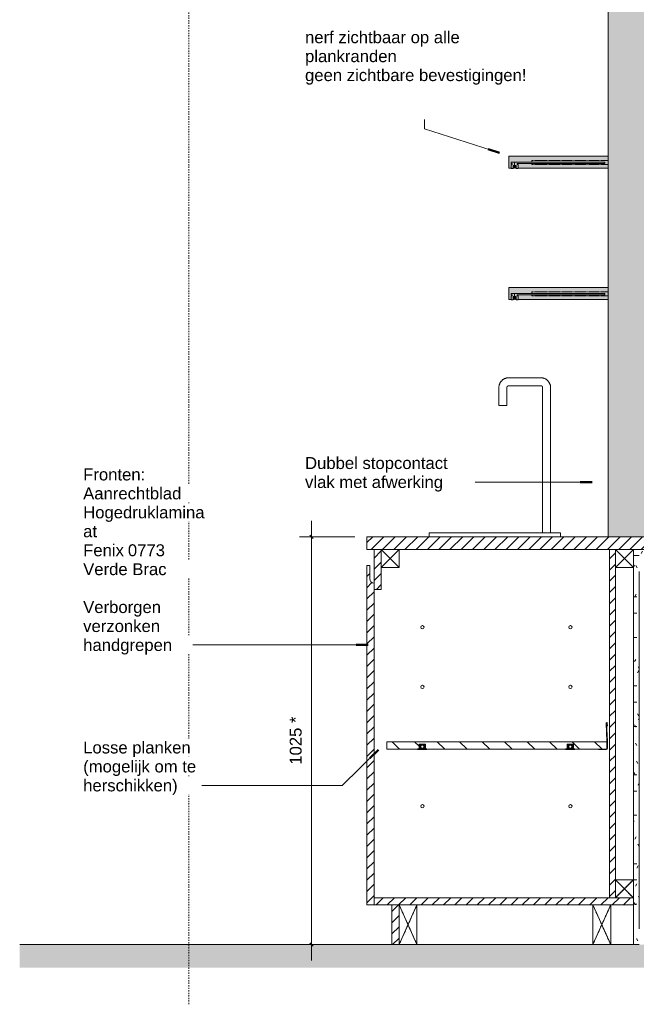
# Model space of a CAD drawing. Header units: millimetres. Extents: x -63106 to -34400, y -9418 to 31718.
# Tile 6 of 10: x -57085 to -55534, y 27800 to 30275. Entities that reach past the tile are written whole.
import ezdxf

# ---------------------------------------------------------------- set-up
doc = ezdxf.new("R2010")
doc.units = ezdxf.units.MM
for name, pattern in [('Dash', [6.35, 3.175, -3.175]), ('Hidden', [7.14375, 4.7625, -2.38125]), ('Overhead xxSmall', [2.579688, 1.5875, -0.992188])]:
    doc.linetypes.add(name, pattern=pattern)
for name, color, linetype, lineweight in [('0-3', 130, 'Continuous', 5), ('A----M-', 8, 'Continuous', 5), ('A----M--20', 8, 'Continuous', 5), ('A09-C---1', 8, 'Dash', 13), ('A09-NT--1', 10, 'Continuous', 50), ('A09-NT--2', 90, 'Continuous', 13), ('A09-NT--3', 7, 'Continuous', 13), ('A23-----1', 55, 'Continuous', 9), ('A23-----2', 250, 'Continuous', 13), ('A59-----1', 135, 'Continuous', 5), ('A99----', 1, 'Continuous', 5), ('A99-----1', 1, 'Continuous', 13), ('A99-----5', 1, 'Overhead xxSmall', 13), ('Detail Items', 1, 'Continuous', 5), ('Detail Items-1', 135, 'Continuous', 5), ('Detail Items-2', 255, 'Continuous', 5), ('Detail Items-3', 50, 'Continuous', 5), ('Detail Items-5', 1, 'Hidden', 5), ('Detail Items-6', 1, 'Continuous', 13)]:
    doc.layers.add(name, color=color, linetype=linetype, lineweight=lineweight)
doc.styles.add('Arial_1', font='arial.ttf', dxfattribs={"height": 30})
doc.dimstyles.new('TD_Diagonal_1_5_mm', dxfattribs={"dimscale": 304.8, "dimtxt": 30.607782, "dimasz": 0.026247, "dimexe": 0.098425, "dimexo": 0.098425, "dimgap": 0.052493, "dimtad": 1, "dimdec": 0, "dimzin": 0, "dimdsep": 46, "dimtxsty": 'Arial_1', "dimblk1": 'OBLIQUE', "dimblk2": 'OBLIQUE', "dimsah": 1, "dimcen": 0.09, "dimdle": 0.131234, "dimazin": 2, "dimtfac": 1, "dimtdec": 4, "dimtix": 1, "dimtmove": 0, "dimatfit": 3, "dimfxl": 1, "dimtvp": 1, "dimtfill": 1, "dimtolj": 1, "dimtzin": 0, "dimarcsym": 2})
pattern_1 = [(45, (-55298.566, 27950), (-14.14214, 14.14214), [])]
pattern_2 = [(0, (-61614.977, 27950), (81.28, 20.32), [6.706, -54.254, 6.706, -54.254, -325.12]), (0, (-61614.977, 27950), (81.28, 20.32), [-121.92, 6.706, -115.214, 6.706, -54.254, -142.24]), (0, (-61614.977, 27950), (81.28, 20.32), [-304.8, 6.706, -33.934, 6.706, -94.894]), (120, (-61584.497, 27960.16), (-58.23764, 60.23054), [6.706, -54.254, 6.706, -54.254, -325.12]), (120, (-61584.497, 27960.16), (-58.23764, 60.23054), [-121.92, 6.706, -115.214, 6.706, -54.254, -142.24]), (120, (-61584.497, 27960.16), (-58.23764, 60.23054), [-304.8, 6.706, -33.934, 6.706, -94.894]), (240, (-61574.337, 28000.8), (-23.04236, -80.55054), [6.706, -54.254, 6.706, -54.254, -325.12]), (240, (-61574.337, 28000.8), (-23.04236, -80.55054), [-121.92, 6.706, -115.214, 6.706, -54.254, -142.24]), (240, (-61574.337, 28000.8), (-23.04236, -80.55054), [-304.8, 6.706, -33.934, 6.706, -94.894])]

# ---------------------------------------------------------------- blocks, each defined once
blk = doc.blocks.new('HSR-D_ABT_ARCH_Interieur_rvt-2-Pantry Standard C - Section 3')
at = {"layer": 'A23-----1'}
h = blk.add_hatch(dxfattribs=at)
h.set_pattern_fill('FP_7', color=256, style=0, pattern_type=2)
h.set_pattern_definition([(27, (-61614.977, 27950), (15.113162, 12.189846), [0.67056, -31.929, 0.67056, -17.729, -4]), (27, (-61614.977, 27950), (15.113162, 12.189846), [-51, 0.67056, -3.329]), (58, (-61614.977, 27950), (6.676274, 18.232591), [0.67056, -31.729, 0.67056, -32.129, -4]), (58, (-61614.977, 27950), (6.676274, 18.232591), [-65.2, 0.67056, -3.329]), (81, (-61614.977, 27950), (-0.9784985, 19.391816), [0.67056, -31.329, 0.67056, -17.449, -4]), (81, (-61614.977, 27950), (-0.9784985, 19.391816), [-50.12, 0.67056, -3.329])])
h.paths.add_polyline_path([(-61721.3, 27892.5), (-60041.6, 27892.5), (-60041.6, 27950), (-63401, 27950), (-63401, 27892.5), (-62561.1, 27892.5)])
at = {"layer": 'A23-----2'}
for p, q in [((-62464.9, 27950), (-63401, 27950)), ((-61959.9, 27950), (-62401.9, 27950)), ((-61857.9, 27950), (-61914.9, 27950))]:
    blk.add_line(p, q, dxfattribs=at)
blk = doc.blocks.new('Watertappunt - Watertappunt-18272390-Pantry Standard C - Section 3')
at = {"layer": 'A59-----1'}
for p, q in [((-62090.9, 29375), (-62170.9, 29375)), ((-62170.9, 29355), (-62090.9, 29355)), ((-62195.9, 29350), (-62195.9, 29305)), ((-62175.9, 29305), (-62175.9, 29350)), ((-62085.9, 29350), (-62085.9, 28985)), ((-62065.9, 28985), (-62065.9, 29350)), ((-62175.9, 29305), (-62195.9, 29305)), ((-62370.9, 28985), (-62040.9, 28985)), ((-62370.9, 28975), (-62370.9, 28985)), ((-62040.9, 28985), (-62040.9, 28975))]:
    blk.add_line(p, q, dxfattribs=at)
at = {"layer": 'A59-----1', "flags": 128}
for points in [[(-62170.9, 29375), (-62171.9, 29375), (-62172.9, 29374.9), (-62173.9, 29374.8), (-62174.9, 29374.7), (-62175.9, 29374.5), (-62176.9, 29374.3), (-62177.8, 29374), (-62178.8, 29373.7), (-62179.7, 29373.4), (-62180.7, 29373), (-62181.6, 29372.6), (-62182.5, 29372.2), (-62183.3, 29371.7), (-62184.2, 29371.2), (-62185, 29370.6), (-62185.9, 29370.1), (-62186.6, 29369.4), (-62187.4, 29368.8), (-62188.1, 29368.1), (-62188.9, 29367.4), (-62189.5, 29366.7), (-62190.2, 29365.9), (-62190.8, 29365.1), (-62191.4, 29364.3), (-62192, 29363.5), (-62192.5, 29362.7), (-62193, 29361.8), (-62193.4, 29360.9), (-62193.8, 29360), (-62194.2, 29359.1), (-62194.6, 29358.1), (-62194.9, 29357.2), (-62195.1, 29356.2), (-62195.4, 29355.2), (-62195.6, 29354.2), (-62195.7, 29353.3), (-62195.8, 29352.3), (-62195.9, 29351.3), (-62195.9, 29350.3), (-62195.9, 29350)], [(-62175.9, 29350), (-62175.9, 29350.2), (-62175.9, 29350.4), (-62175.9, 29350.6), (-62175.9, 29350.8), (-62175.8, 29351), (-62175.8, 29351.2), (-62175.7, 29351.4), (-62175.7, 29351.6), (-62175.6, 29351.8), (-62175.5, 29351.9), (-62175.4, 29352.1), (-62175.4, 29352.3), (-62175.3, 29352.5), (-62175.2, 29352.7), (-62175, 29352.8), (-62174.9, 29353), (-62174.8, 29353.1), (-62174.7, 29353.3), (-62174.5, 29353.4), (-62174.4, 29353.6), (-62174.3, 29353.7), (-62174.1, 29353.9), (-62173.9, 29354), (-62173.8, 29354.1), (-62173.6, 29354.2), (-62173.5, 29354.3), (-62173.3, 29354.4), (-62173.1, 29354.5), (-62172.9, 29354.6), (-62172.7, 29354.7), (-62172.5, 29354.7), (-62172.4, 29354.8), (-62172.2, 29354.8), (-62172, 29354.9), (-62171.8, 29354.9), (-62171.6, 29355), (-62171.4, 29355), (-62171.2, 29355), (-62171, 29355), (-62170.9, 29355)], [(-62065.9, 29350), (-62065.9, 29351), (-62066, 29352), (-62066.1, 29353), (-62066.2, 29354), (-62066.4, 29355), (-62066.6, 29355.9), (-62066.9, 29356.9), (-62067.2, 29357.9), (-62067.5, 29358.8), (-62067.9, 29359.7), (-62068.3, 29360.6), (-62068.7, 29361.5), (-62069.2, 29362.4), (-62069.7, 29363.3), (-62070.3, 29364.1), (-62070.9, 29364.9), (-62071.5, 29365.7), (-62072.1, 29366.5), (-62072.8, 29367.2), (-62073.5, 29367.9), (-62074.2, 29368.6), (-62075, 29369.3), (-62075.8, 29369.9), (-62076.6, 29370.5), (-62077.4, 29371), (-62078.3, 29371.6), (-62079.1, 29372), (-62080, 29372.5), (-62080.9, 29372.9), (-62081.9, 29373.3), (-62082.8, 29373.6), (-62083.8, 29374), (-62084.7, 29374.2), (-62085.7, 29374.4), (-62086.7, 29374.6), (-62087.7, 29374.8), (-62088.7, 29374.9), (-62089.7, 29375), (-62090.7, 29375), (-62090.9, 29375)], [(-62090.9, 29355), (-62090.7, 29355), (-62090.5, 29355), (-62090.3, 29355), (-62090.1, 29354.9), (-62089.9, 29354.9), (-62089.7, 29354.9), (-62089.5, 29354.8), (-62089.3, 29354.7), (-62089.2, 29354.7), (-62089, 29354.6), (-62088.8, 29354.5), (-62088.6, 29354.4), (-62088.4, 29354.3), (-62088.3, 29354.2), (-62088.1, 29354.1), (-62087.9, 29354), (-62087.8, 29353.9), (-62087.6, 29353.8), (-62087.5, 29353.6), (-62087.3, 29353.5), (-62087.2, 29353.3), (-62087.1, 29353.2), (-62086.9, 29353), (-62086.8, 29352.9), (-62086.7, 29352.7), (-62086.6, 29352.5), (-62086.5, 29352.4), (-62086.4, 29352.2), (-62086.3, 29352), (-62086.3, 29351.8), (-62086.2, 29351.6), (-62086.1, 29351.4), (-62086.1, 29351.2), (-62086, 29351), (-62086, 29350.8), (-62086, 29350.7), (-62085.9, 29350.5), (-62085.9, 29350.3), (-62085.9, 29350.1), (-62085.9, 29350)]]:
    blk.add_lwpolyline(points, dxfattribs=at)
blk = doc.blocks.new('200DK Boards_ Gypsum - D 1x15 mm Fire Resistant Gypsum Board-18312827-Pantry Standard C - Section 3')
at = {"layer": 'Detail Items'}
h = blk.add_hatch(dxfattribs=at)
h.set_pattern_fill('FP_10', color=256, style=0, pattern_type=2)
h.set_pattern_definition(pattern_2)
h.paths.add_polyline_path([(-61819.9, 28928), (-61757.9, 28928), (-61757.9, 28943), (-61857.9, 28943), (-61857.9, 28928), (-61824.1, 28928)])
at = {"layer": 'Detail Items-6'}
for p, q in [((-61757.9, 28943), (-61857.9, 28943)), ((-61757.9, 28928), (-61757.9, 28943)), ((-61802.9, 28928), (-61772.9, 28928))]:
    blk.add_line(p, q, dxfattribs=at)
blk = doc.blocks.new('200DK Boards_ Gypsum - D 1x15 mm Fire Resistant Gypsum Board-18313215-Pantry Standard C - Section 3')
at = {"layer": 'Detail Items'}
h = blk.add_hatch(dxfattribs=at)
h.set_pattern_fill('FP_11', color=256, style=0, pattern_type=2)
h.set_pattern_definition(pattern_2)
h.paths.add_polyline_path([(-61857.9, 27950), (-61842.9, 27950), (-61842.9, 28928), (-61857.9, 28928), (-61857.9, 27990)])
at = {"layer": 'Detail Items-6'}
for p, q in [((-61842.9, 28928), (-61857.9, 28928)), ((-61857.9, 28898), (-61857.9, 28113)), ((-61842.9, 27990), (-61842.9, 28888)), ((-61857.9, 28050), (-61857.9, 27950)), ((-61857.9, 27950), (-61842.9, 27950))]:
    blk.add_line(p, q, dxfattribs=at)
blk = doc.blocks.new('Afstandsklods - Afstandsklods-18260673-Pantry Standard C - Section 3')
at = {"layer": 'Detail Items'}
for p, q in [((-62401.9, 27950), (-62446.9, 28050)), ((-62446.9, 27950), (-62401.9, 28050)), ((-62401.9, 28050), (-62401.9, 27950)), ((-62446.9, 27950), (-62401.9, 27950))]:
    blk.add_line(p, q, dxfattribs=at)
at = {"layer": 'Detail Items-5'}
for p, q in [((-62401.9, 28050), (-62446.9, 27950)), ((-62401.9, 27950), (-62446.9, 28050)), ((-62401.9, 28050), (-62401.9, 27950)), ((-62401.9, 27950), (-62446.9, 27950))]:
    blk.add_line(p, q, dxfattribs=at)
blk = doc.blocks.new('Afstandsklods - Afstandsklods-13479953-Pantry Standard C - Section 3')
at = {"layer": 'Detail Items'}
for p, q in [((-62446.9, 28943), (-62491.9, 28943)), ((-62491.9, 28898), (-62446.9, 28943)), ((-62446.9, 28898), (-62491.9, 28943)), ((-62446.9, 28943), (-62446.9, 28898)), ((-62446.9, 28898), (-62491.9, 28898))]:
    blk.add_line(p, q, dxfattribs=at)
at = {"layer": 'Detail Items-5'}
for p, q in [((-62446.9, 28943), (-62491.9, 28943)), ((-62491.9, 28943), (-62446.9, 28898)), ((-62491.9, 28898), (-62446.9, 28943)), ((-62446.9, 28898), (-62446.9, 28943)), ((-62491.9, 28898), (-62446.9, 28898))]:
    blk.add_line(p, q, dxfattribs=at)
blk = doc.blocks.new('Afstandsklods - Afstandsklods-V12-Pantry Standard C - Section 3')
at = {"layer": 'Detail Items'}
for p, q in [((-61902.9, 28943), (-61902.9, 28898)), ((-61857.9, 28943), (-61902.9, 28943)), ((-61902.9, 28898), (-61857.9, 28943)), ((-61857.9, 28898), (-61902.9, 28943)), ((-61857.9, 28943), (-61857.9, 28898)), ((-61857.9, 28898), (-61902.9, 28898))]:
    blk.add_line(p, q, dxfattribs=at)
at = {"layer": 'Detail Items-5'}
for p, q in [((-61857.9, 28943), (-61902.9, 28943)), ((-61902.9, 28943), (-61902.9, 28898)), ((-61902.9, 28943), (-61857.9, 28898)), ((-61902.9, 28898), (-61857.9, 28943)), ((-61857.9, 28898), (-61857.9, 28943)), ((-61902.9, 28898), (-61857.9, 28898))]:
    blk.add_line(p, q, dxfattribs=at)
blk = doc.blocks.new('Afstandsklods - Afstandsklods-V13-Pantry Standard C - Section 3')
at = {"layer": 'Detail Items'}
for p, q in [((-61959.9, 28050), (-61914.9, 28050)), ((-61959.9, 28050), (-61959.9, 27950)), ((-61914.9, 27950), (-61959.9, 28050)), ((-61959.9, 27950), (-61914.9, 28050)), ((-61914.9, 28050), (-61914.9, 27950)), ((-61959.9, 27950), (-61914.9, 27950))]:
    blk.add_line(p, q, dxfattribs=at)
at = {"layer": 'Detail Items-5'}
for p, q in [((-61959.9, 28050), (-61914.9, 28050)), ((-61959.9, 27950), (-61959.9, 28050)), ((-61914.9, 28050), (-61959.9, 27950)), ((-61914.9, 27950), (-61959.9, 28050)), ((-61914.9, 28050), (-61914.9, 27950)), ((-61914.9, 27950), (-61959.9, 27950))]:
    blk.add_line(p, q, dxfattribs=at)
blk = doc.blocks.new('Afstandsklods - Afstandsklods-V14-Pantry Standard C - Section 3')
at = {"layer": 'Detail Items'}
for p, q in [((-61757.9, 28113), (-61712.9, 28113)), ((-61757.9, 28113), (-61757.9, 28068)), ((-61712.9, 28068), (-61757.9, 28113)), ((-61757.9, 28068), (-61712.9, 28113)), ((-61712.9, 28113), (-61712.9, 28068)), ((-61757.9, 28068), (-61712.9, 28068))]:
    blk.add_line(p, q, dxfattribs=at)
at = {"layer": 'Detail Items-5'}
for p, q in [((-61757.9, 28113), (-61712.9, 28113)), ((-61757.9, 28068), (-61757.9, 28113)), ((-61712.9, 28113), (-61757.9, 28068)), ((-61712.9, 28068), (-61757.9, 28113)), ((-61712.9, 28113), (-61712.9, 28068)), ((-61712.9, 28068), (-61757.9, 28068))]:
    blk.add_line(p, q, dxfattribs=at)
blk = doc.blocks.new('DIMBLOCK5-Pantry Standard C - Section 3')
at = {"layer": 'A----M--20'}
for p, q in [((-56350.6, 29015), (-56350.6, 27910)), ((-56241.5, 28975), (-56380.6, 28975)), ((-56350.6, 28975), (-56241.5, 28975)), ((-56375, 27950), (-56320.6, 27950)), ((-56350.6, 27950), (-56375, 27950))]:
    blk.add_line(p, q, dxfattribs=at)
at = {"layer": 'A----M--20', "lineweight": 35}
for p, q in [((-56350.6, 28975), (-56354.6, 28979)), ((-56350.6, 28975), (-56346.6, 28971)), ((-56350.6, 27950), (-56354.6, 27954)), ((-56350.6, 27950), (-56346.6, 27946))]:
    blk.add_line(p, q, dxfattribs=at)
at = {"layer": 'A----M--20', "color": 0, "insert": (-56405.6, 28402.2), "char_height": 30, "width": 144.657, "attachment_point": 1, "rotation": 90, "line_spacing_factor": 0.941778, "style": 'Arial_1', "bg_fill": 3, "box_fill_scale": 1.25, "bg_fill_color": 256, "bg_fill_true_color": 13158600, "bg_fill_transparency": 0}
blk.add_mtext('1025 *', dxfattribs=at)
blk = doc.blocks.new('_Oblique')
at = {"color": 0, "linetype": 'ByBlock', "lineweight": -2}
blk.add_line((-0.5, -0.5), (0.5, 0.5), dxfattribs=at)

msp = doc.modelspace()

# ---------------------------------------------------------------- hatches: boundary and pattern name
at = {"layer": 'Detail Items-1'}
h = msp.add_hatch(dxfattribs=at)
h.set_pattern_fill('FP_8', color=256, style=0, pattern_type=2)
h.set_pattern_definition(pattern_1)
h.paths.add_polyline_path([(-55601.5, 28943), (-55496.3, 28943), (-55496.3, 28975), (-56211.5, 28975), (-56211.5, 28943), (-55614.8, 28943)])
h = msp.add_hatch(dxfattribs=at)
h.set_pattern_fill('FP_8', color=256, style=0, pattern_type=2)
h.set_pattern_definition(pattern_1)
h.paths.add_polyline_path([(-56193.5, 28843), (-56175.5, 28843), (-56175.5, 28943), (-56193.5, 28943), (-56193.5, 28858.5)])
h = msp.add_hatch(dxfattribs=at)
h.set_pattern_fill('FP_8', color=256, style=0, pattern_type=2)
h.set_pattern_definition(pattern_1)
h.paths.add_polyline_path([(-55601.5, 28068), (-55586.5, 28068), (-55586.5, 28943), (-55601.5, 28943), (-55601.5, 28113)])
h = msp.add_hatch(dxfattribs=at)
h.set_pattern_fill('FP_8', color=256, style=0, pattern_type=2)
h.set_pattern_definition(pattern_1)
h.paths.add_polyline_path([(-56196.3, 28050), (-56193.5, 28050), (-56193.5, 28858.5), (-56196.3, 28858.8), (-56199, 28859.9), (-56201.2, 28861.7), (-56203, 28863.9), (-56204.1, 28866.6), (-56204.4, 28869.4), (-56204.4, 28903), (-56211.5, 28903), (-56211.5, 28050), (-56199, 28050)])
h = msp.add_hatch(dxfattribs=at)
h.set_pattern_fill('FP_9', color=256, style=0, pattern_type=2)
h.set_pattern_definition([(135, (-55298.566, 27950), (-28.2843, -28.2843), [])])
h.paths.add_polyline_path([(-55628.8, 28441.7), (-55607.8, 28441.8), (-55608, 28460), (-56161.3, 28460), (-56161.3, 28441.7), (-56080, 28441.8), (-56080, 28453.7), (-56064.3, 28453.7), (-56064.3, 28441.8), (-55707.8, 28441.8), (-55707.8, 28453.7), (-55692.1, 28453.7), (-55692.1, 28441.8), (-55688.2, 28441.7)])
h.paths.add_polyline_path([(-56072.1, 28443.7), (-56071.1, 28443.8), (-56070.1, 28444.2), (-56069.3, 28444.8), (-56068.7, 28445.7), (-56068.3, 28446.6), (-56068.1, 28447.7), (-56068.3, 28448.7), (-56068.7, 28449.7), (-56069.3, 28450.5), (-56070.1, 28451.1), (-56071.1, 28451.5), (-56072.1, 28451.7), (-56073.2, 28451.5), (-56074.1, 28451.1), (-56075, 28450.5), (-56075.6, 28449.7), (-56076, 28448.7), (-56076.1, 28447.7), (-56076, 28446.6), (-56075.6, 28445.7), (-56075, 28444.8), (-56074.1, 28444.2), (-56073.2, 28443.8)])
h.paths.add_polyline_path([(-55700, 28443.7), (-55698.9, 28443.8), (-55698, 28444.2), (-55697.2, 28444.8), (-55696.5, 28445.7), (-55696.1, 28446.6), (-55696, 28447.7), (-55696.1, 28448.7), (-55696.5, 28449.7), (-55697.2, 28450.5), (-55698, 28451.1), (-55698.9, 28451.5), (-55700, 28451.7), (-55701, 28451.5), (-55702, 28451.1), (-55702.8, 28450.5), (-55703.4, 28449.7), (-55703.8, 28448.7), (-55704, 28447.7), (-55703.8, 28446.6), (-55703.4, 28445.7), (-55702.8, 28444.8), (-55702, 28444.2), (-55701, 28443.8)])
h = msp.add_hatch(dxfattribs=at)
h.set_pattern_fill('FP_8', color=256, style=0, pattern_type=2)
h.set_pattern_definition(pattern_1)
h.paths.add_polyline_path([(-55601.5, 28050), (-55541.5, 28050), (-55541.5, 28068), (-56193.5, 28068), (-56193.5, 28050), (-55643.5, 28050)])
h = msp.add_hatch(dxfattribs=at)
h.set_pattern_fill('FP_8', color=256, style=0, pattern_type=2)
h.set_pattern_definition(pattern_1)
h.paths.add_polyline_path([(-56130.5, 27950), (-56130.5, 28050), (-56148.5, 28050), (-56148.5, 27950)])
at = {"layer": 'Detail Items-2'}
msp.add_hatch(color=256, dxfattribs=at).paths.add_polyline_path([(-55543.1, 28975), (-55510.5, 28975), (-55510.5, 31185), (-55604.5, 31185), (-55604.5, 28975)])
h = msp.add_hatch(color=256, dxfattribs=at)
h.paths.add_polyline_path([(-55604.5, 29901.8), (-55604.5, 29931.8), (-55854.5, 29931.8), (-55854.5, 29901.8), (-55849, 29901.8), (-55849, 29910.6), (-55846, 29910.6), (-55846, 29913.6), (-55849, 29913.6), (-55849, 29916.6), (-55613.1, 29916.6), (-55613.1, 29913.6), (-55834, 29913.6), (-55834, 29910.6), (-55831, 29910.6), (-55831, 29901.8)])
h.paths.add_polyline_path([(-55838.2, 29901.8), (-55836, 29901.8), (-55836, 29908.8), (-55844, 29908.8), (-55844, 29901.8), (-55841.9, 29901.8), (-55842.7, 29902.6), (-55843, 29903), (-55843.5, 29904.8), (-55843, 29906.5), (-55842.4, 29907.3), (-55841.5, 29907.9), (-55840, 29908.3), (-55838.3, 29907.8), (-55837.5, 29907.3), (-55837, 29906.5), (-55836.5, 29904.8), (-55837, 29903), (-55837.5, 29902.3)])
h = msp.add_hatch(color=256, dxfattribs=at)
h.paths.add_polyline_path([(-55843.6, 29571.8), (-55841.9, 29571.8), (-55842.7, 29572.6), (-55843, 29573), (-55843.5, 29574.8), (-55843, 29576.5), (-55842.4, 29577.3), (-55841.5, 29577.9), (-55840, 29578.3), (-55838.3, 29577.8), (-55837.5, 29577.3), (-55837, 29576.5), (-55836.5, 29574.8), (-55837, 29573), (-55837.9, 29571.8), (-55836, 29571.8), (-55836, 29578.8), (-55844, 29578.8), (-55844, 29571.8)])
h.paths.add_polyline_path([(-55854.5, 29571.8), (-55849, 29571.8), (-55849, 29580.6), (-55846, 29580.6), (-55846, 29583.6), (-55849, 29583.6), (-55849, 29586.6), (-55613.1, 29586.6), (-55613.1, 29583.6), (-55834, 29583.6), (-55834, 29580.6), (-55831, 29580.6), (-55831, 29571.8), (-55604.5, 29571.8), (-55604.5, 29601.8), (-55854.5, 29601.8), (-55854.5, 29578.8)])
at = {"layer": 'Detail Items-3'}
for points in [[(-55831, 29900.8), (-55831, 29910.6), (-55834, 29910.6), (-55834, 29913.6), (-55613.1, 29913.6), (-55613.1, 29916.6), (-55849, 29916.6), (-55849, 29913.6), (-55846, 29913.6), (-55846, 29910.6), (-55849, 29910.6), (-55849, 29900.8), (-55844, 29900.8), (-55844, 29908.8), (-55836, 29908.8), (-55836, 29900.8)], [(-55840, 29901.3), (-55838.2, 29901.8), (-55837.5, 29902.3), (-55837, 29903), (-55836.5, 29904.8), (-55837, 29906.5), (-55837.6, 29907.3), (-55838.3, 29907.8), (-55840, 29908.3), (-55841.8, 29907.8), (-55842.5, 29907.3), (-55843, 29906.5), (-55843.5, 29904.8), (-55842.7, 29902.6), (-55841.9, 29901.8), (-55841.8, 29901.7)], [(-55849, 29570.8), (-55844, 29570.8), (-55844, 29578.8), (-55836, 29578.8), (-55836, 29570.8), (-55831, 29570.8), (-55831, 29580.6), (-55834, 29580.6), (-55834, 29583.6), (-55613.1, 29583.6), (-55613.1, 29586.6), (-55849, 29586.6), (-55849, 29583.6), (-55846, 29583.6), (-55846, 29580.6), (-55849, 29580.6), (-55849, 29571.8)], [(-55840, 29571.3), (-55838.2, 29571.8), (-55837.5, 29572.3), (-55837, 29573), (-55836.5, 29574.8), (-55837, 29576.5), (-55837.6, 29577.3), (-55838.3, 29577.8), (-55840, 29578.3), (-55841.8, 29577.8), (-55842.5, 29577.3), (-55843, 29576.5), (-55843.5, 29574.8), (-55842.7, 29572.6), (-55841.9, 29571.8), (-55841.8, 29571.7)]]:
    msp.add_hatch(color=256, dxfattribs=at).paths.add_polyline_path(points)
h = msp.add_hatch(color=256, dxfattribs=at)
h.paths.add_polyline_path([(-55628.8, 28440.8), (-55608, 28440.9), (-55607.3, 28441.4), (-55606.8, 28442.2), (-55606.8, 28442.7), (-55607, 28464.9), (-55608.9, 28506.7), (-55609.8, 28507.1), (-55609.9, 28506.7), (-55607.8, 28460), (-55607.9, 28441.7), (-55628.8, 28441.7)])
h.paths.add_polyline_path([(-55607, 28506.8), (-55607, 28507.2), (-55607.8, 28506.9), (-55607, 28506.8)])
h.paths.add_polyline_path([(-55606.8, 28500.1), (-55606.7, 28500.1), (-55607, 28506.8), (-55608, 28506.7), (-55607.7, 28500.1), (-55607, 28500.1)])
h.paths.add_polyline_path([(-55608.8, 28507), (-55609.7, 28507.4), (-55609.8, 28507.1), (-55608.9, 28507)])
h.paths.add_polyline_path([(-55607.2, 28507.5), (-55607.4, 28507.8), (-55607.8, 28507.2)])
h.paths.add_polyline_path([(-55608, 28507), (-55607, 28507.2), (-55607.2, 28507.5), (-55608, 28507)])
h.paths.add_polyline_path([(-55608.8, 28508.1), (-55608.4, 28507.2), (-55608.5, 28508.2)])
h.paths.add_polyline_path([(-55609.2, 28508), (-55608.5, 28507.2), (-55608.9, 28508.1)])
h.paths.add_polyline_path([(-55609.5, 28507.7), (-55608.9, 28507.5), (-55609.2, 28508)])
h.paths.add_polyline_path([(-55608.7, 28507.1), (-55609.5, 28507.7), (-55609.5, 28507.3), (-55608.8, 28507.1)])
h.paths.add_polyline_path([(-55607.7, 28508), (-55608.5, 28508.2), (-55608.2, 28507.3), (-55607.8, 28508)])
h.paths.add_polyline_path([(-55608.2, 28507.2), (-55607.4, 28507.8), (-55607.8, 28507.9), (-55608.2, 28507.2)])
h = msp.add_hatch(color=256, dxfattribs=at)
h.paths.add_polyline_path([(-56083.9, 28440.6), (-56060.4, 28440.6), (-56060.4, 28441.8), (-56064.3, 28441.8), (-56064.3, 28453.7), (-56080, 28453.7), (-56080, 28441.8), (-56083.9, 28441.7)])
h.paths.add_polyline_path([(-56072.1, 28443.7), (-56073.2, 28443.8), (-56074.1, 28444.2), (-56075, 28444.8), (-56075.6, 28445.7), (-56076, 28446.6), (-56076.1, 28447.7), (-56076, 28448.7), (-56075.6, 28449.7), (-56075, 28450.5), (-56074.1, 28451.1), (-56073.2, 28451.5), (-56072.1, 28451.7), (-56071.1, 28451.5), (-56070.1, 28451.1), (-56069.3, 28450.5), (-56068.7, 28449.7), (-56068.3, 28448.7), (-56068.1, 28447.7), (-56068.3, 28446.6), (-56068.7, 28445.7), (-56069.3, 28444.8), (-56070.1, 28444.2), (-56071.1, 28443.8)])
h = msp.add_hatch(color=256, dxfattribs=at)
h.paths.add_polyline_path([(-55711.8, 28440.6), (-55688.2, 28440.8), (-55688.2, 28441.8), (-55692.1, 28441.8), (-55692.1, 28453.7), (-55707.8, 28453.7), (-55707.8, 28441.8), (-55711.8, 28441.7), (-55711.8, 28440.8)])
h.paths.add_polyline_path([(-55700, 28443.7), (-55701, 28443.8), (-55702, 28444.2), (-55702.8, 28444.8), (-55703.4, 28445.7), (-55703.8, 28446.6), (-55704, 28447.7), (-55703.8, 28448.7), (-55703.4, 28449.7), (-55702.8, 28450.5), (-55702, 28451.1), (-55701, 28451.5), (-55700, 28451.7), (-55698.9, 28451.5), (-55698, 28451.1), (-55697.2, 28450.5), (-55696.5, 28449.7), (-55696.1, 28448.7), (-55696, 28447.7), (-55696.1, 28446.6), (-55696.5, 28445.7), (-55697.2, 28444.8), (-55698, 28444.2), (-55698.9, 28443.8)])

# ---------------------------------------------------------------- linework, layer by layer
at = {"layer": 'A09-C---1'}
msp.add_line((-56659.5, 31531.1), (-56659.5, 27800), dxfattribs=at)
at = {"layer": 'A09-NT--1'}
for p, q in [((-55877.7, 29939.9), (-55906.3, 29949.1)), ((-55645.3, 29112.8), (-55675.3, 29112.8)), ((-56208.2, 28703.2), (-56238.2, 28703.2)), ((-56182.6, 28439.9), (-56203.9, 28418.9))]:
    msp.add_line(p, q, dxfattribs=at)
at = {"layer": 'A09-NT--2'}
for p, q in [((-56066.8, 30000.9), (-56066.8, 30023.7)), ((-55877.7, 29939.9), (-56066.8, 30000.9)), ((-55927.2, 29112.8), (-55980.4, 29112.8)), ((-55645.3, 29112.8), (-55927.2, 29112.8)), ((-56569.4, 28703.2), (-56664, 28703.2)), ((-56208.2, 28703.2), (-56569.4, 28703.2)), ((-56182.6, 28439.9), (-56273.6, 28350.2)), ((-56600.7, 28350.2), (-56645.5, 28350.2)), ((-56273.6, 28350.2), (-56600.7, 28350.2))]:
    msp.add_line(p, q, dxfattribs=at)
at = {"layer": 'A99----'}
for p, q in [((-55604.5, 31185), (-55604.5, 28975)), ((-55840, 29915.3), (-55840, 29908.3)), ((-55840, 29585.3), (-55840, 29578.3)), ((-55607.8, 28461.1), (-55609.9, 28506.7)), ((-55608.9, 28506.7), (-55606.8, 28461.1)), ((-55607.7, 28500.1), (-55608, 28506.8)), ((-55606.7, 28500.1), (-55607.7, 28500.1)), ((-55607, 28506.8), (-55606.7, 28500.1)), ((-55628.8, 28440.8), (-55628.8, 28441.7)), ((-55615.3, 28440.8), (-55628.8, 28440.8)), ((-55608.7, 28440.8), (-55615.3, 28440.8)), ((-55607.8, 28460), (-55607.8, 28461.1)), ((-55606.8, 28461.1), (-55606.8, 28453.6)), ((-55606.8, 28453.6), (-55606.8, 28442.7))]:
    msp.add_line(p, q, dxfattribs=at)
for centre in [(-56071.9, 28747.7), (-55699.7, 28747.7), (-56071.9, 28597.7), (-55699.7, 28597.7), (-56071.9, 28447.7), (-55699.7, 28447.7), (-56071.9, 28297.7), (-55699.7, 28297.7)]:
    msp.add_circle(centre, 4.24, dxfattribs=at)
for centre, radius, start, end in [((-55840, 29904.8), 3.5, 0, 180), ((-55840, 29904.8), 3.5, 180, 360), ((-55840, 29574.8), 3.5, 0, 180), ((-55840, 29574.8), 3.5, 180, 360), ((-55608.4, 28506.8), 1.45, 2.6, 182.6), ((-55608.4, 28506.8), 0.45, 2.6, 182.6), ((-55608.7, 28442.7), 1.9, 270, 0)]:
    msp.add_arc(centre, radius, start, end, dxfattribs=at)
at = {"layer": 'A99-----1'}
for p, q in [((-55604.5, 29931.8), (-55854.5, 29931.8)), ((-55854.5, 29931.8), (-55854.5, 29901.8)), ((-55854.5, 29901.8), (-55849, 29901.8)), ((-55849, 29913.6), (-55849, 29916.6)), ((-55849, 29916.6), (-55613.1, 29916.6)), ((-55846, 29913.6), (-55849, 29913.6)), ((-55849, 29900.8), (-55849, 29910.6)), ((-55849, 29910.6), (-55846, 29910.6)), ((-55844, 29900.8), (-55849, 29900.8)), ((-55846, 29910.6), (-55846, 29913.6)), ((-55836, 29908.8), (-55844, 29908.8)), ((-55844, 29908.8), (-55844, 29900.8)), ((-55844, 29901.8), (-55841.9, 29901.8)), ((-55838.2, 29901.8), (-55836, 29901.8)), ((-55836, 29900.8), (-55836, 29908.8)), ((-55831, 29900.8), (-55836, 29900.8)), ((-55613.1, 29913.6), (-55834, 29913.6)), ((-55834, 29913.6), (-55834, 29910.6)), ((-55834, 29910.6), (-55831, 29910.6)), ((-55831, 29910.6), (-55831, 29900.8)), ((-55831, 29901.8), (-55604.5, 29901.8)), ((-55613.1, 29916.6), (-55613.1, 29913.6)), ((-55604.5, 29601.8), (-55854.5, 29601.8)), ((-55854.5, 29601.8), (-55854.5, 29571.8)), ((-55849, 29583.6), (-55849, 29586.6)), ((-55849, 29586.6), (-55613.1, 29586.6)), ((-55846, 29583.6), (-55849, 29583.6)), ((-55849, 29570.8), (-55849, 29580.6)), ((-55849, 29580.6), (-55846, 29580.6)), ((-55846, 29580.6), (-55846, 29583.6)), ((-55836, 29578.8), (-55844, 29578.8)), ((-55844, 29578.8), (-55844, 29570.8)), ((-55836, 29570.8), (-55836, 29578.8)), ((-55613.1, 29583.6), (-55834, 29583.6)), ((-55834, 29583.6), (-55834, 29580.6)), ((-55834, 29580.6), (-55831, 29580.6)), ((-55831, 29580.6), (-55831, 29570.8)), ((-55613.1, 29586.6), (-55613.1, 29583.6)), ((-55854.5, 29571.8), (-55849, 29571.8)), ((-55844, 29570.8), (-55849, 29570.8)), ((-55844, 29571.8), (-55841.9, 29571.8)), ((-55838.2, 29571.8), (-55836, 29571.8)), ((-55831, 29570.8), (-55836, 29570.8)), ((-55831, 29571.8), (-55604.5, 29571.8)), ((-55496.3, 28975), (-56211.5, 28975)), ((-56211.5, 28975), (-56211.5, 28943)), ((-56211.5, 28943), (-56193.5, 28943)), ((-56193.5, 28943), (-56193.5, 28843)), ((-56175.5, 28943), (-56193.5, 28943)), ((-56175.5, 28843), (-56175.5, 28943)), ((-56130.5, 28943), (-55601.5, 28943)), ((-55601.5, 28068), (-55601.5, 28943)), ((-55601.5, 28943), (-55586.5, 28943)), ((-56211.5, 28050), (-56211.5, 28903)), ((-56211.5, 28903), (-56204.4, 28903)), ((-56204.4, 28903), (-56204.4, 28869.4)), ((-55586.5, 28898), (-55586.5, 28113)), ((-56193.5, 28843), (-56193.5, 28068)), ((-56193.5, 28843), (-56175.5, 28843)), ((-56161.3, 28441.7), (-56161.3, 28460)), ((-56161.3, 28460), (-55607.8, 28460)), ((-56083.9, 28441.7), (-56161.3, 28441.7)), ((-56083.9, 28440.6), (-56083.9, 28441.8)), ((-56083.9, 28441.8), (-56080, 28441.8)), ((-56060.4, 28440.6), (-56083.9, 28440.6)), ((-56080, 28441.8), (-56080, 28453.7)), ((-56080, 28453.7), (-56064.3, 28453.7)), ((-56064.3, 28453.7), (-56064.3, 28441.8)), ((-56064.3, 28441.8), (-56060.4, 28441.8)), ((-56060.4, 28441.8), (-56060.4, 28440.6)), ((-55711.8, 28441.7), (-56060.4, 28441.7)), ((-55711.8, 28440.6), (-55711.8, 28441.8)), ((-55711.8, 28441.8), (-55707.8, 28441.8)), ((-55688.2, 28440.6), (-55711.8, 28440.6)), ((-55707.8, 28441.8), (-55707.8, 28453.7)), ((-55707.8, 28453.7), (-55692.1, 28453.7)), ((-55692.1, 28453.7), (-55692.1, 28441.8)), ((-55692.1, 28441.8), (-55688.2, 28441.8)), ((-55688.2, 28441.8), (-55688.2, 28440.6)), ((-55607.8, 28441.7), (-55688.2, 28441.7)), ((-55607.8, 28460), (-55607.8, 28441.7)), ((-56193.5, 28068), (-56193.5, 28050)), ((-55586.5, 28068), (-56193.5, 28068)), ((-55541.5, 28050), (-55541.5, 28068)), ((-56193.5, 28050), (-56211.5, 28050)), ((-56193.5, 28050), (-55643.5, 28050)), ((-56148.5, 27950), (-56148.5, 28050)), ((-56130.5, 28050), (-56130.5, 27950)), ((-55598.5, 28050), (-55541.5, 28050)), ((-56130.5, 27950), (-56148.5, 27950))]:
    msp.add_line(p, q, dxfattribs=at)
for centre, radius, start, end in [((-56193.5, 28869.4), 10.9, 180, 270), ((-56072.1, 28447.7), 4, 0, 180), ((-56072.1, 28447.7), 4, 180, 0), ((-55700, 28447.7), 4, 0, 180), ((-55700, 28447.7), 4, 180, 0)]:
    msp.add_arc(centre, radius, start, end, dxfattribs=at)
at = {"layer": 'A99-----5'}
for p, q in [((-55796.4, 29921.1), (-55604.5, 29921.1)), ((-55796.4, 29916.6), (-55796.4, 29921.1)), ((-55796.4, 29911.1), (-55796.4, 29913.6)), ((-55796.4, 29911.1), (-55604.5, 29911.1)), ((-55796.4, 29591.1), (-55604.5, 29591.1)), ((-55796.4, 29586.6), (-55796.4, 29591.1)), ((-55796.4, 29581.1), (-55796.4, 29583.6)), ((-55796.4, 29581.1), (-55604.5, 29581.1))]:
    msp.add_line(p, q, dxfattribs=at)

# ---------------------------------------------------------------- block references
at = {"layer": '0-3'}
msp.add_blockref('HSR-D_ABT_ARCH_Interieur_rvt-2-Pantry Standard C - Section 3', (6316.4, 0), dxfattribs=at)
at = {"layer": 'A59-----1'}
msp.add_blockref('Watertappunt - Watertappunt-18272390-Pantry Standard C - Section 3', (6316.4, 0), dxfattribs=at)
at = {"layer": 'Detail Items'}
for name, p in [('Afstandsklods - Afstandsklods-13479953-Pantry Standard C - Section 3', (6316.4, 0)), ('Afstandsklods - Afstandsklods-V12-Pantry Standard C - Section 3', (6316.4, 0)), ('200DK Boards_ Gypsum - D 1x15 mm Fire Resistant Gypsum Board-18312827-Pantry Standard C - Section 3', (6316.4, 0)), ('200DK Boards_ Gypsum - D 1x15 mm Fire Resistant Gypsum Board-18313215-Pantry Standard C - Section 3', (6316.4, 0)), ('Afstandsklods - Afstandsklods-V14-Pantry Standard C - Section 3', (6171.4, 0)), ('Afstandsklods - Afstandsklods-18260673-Pantry Standard C - Section 3', (6316.4, 0)), ('Afstandsklods - Afstandsklods-V13-Pantry Standard C - Section 3', (6316.4, 0))]:
    msp.add_blockref(name, p, dxfattribs=at)

# ---------------------------------------------------------------- next in the draw order: texts
at = {"layer": 'A09-NT--3', "char_height": 30, "attachment_point": 1, "style": 'Arial_1', "bg_fill": 3, "box_fill_scale": 1.25, "bg_fill_color": 256, "bg_fill_true_color": 13158600, "bg_fill_transparency": 0}
for s, insert, width in [('nerf zichtbaar op alle ', (-56367, 30245.8), 482.616), ('Dubbel stopcontact ', (-56367, 29175.5), 445.738), ('Fronten: ', (-56924.9, 29146.8), 205.232), ('Aanrechtblad ', (-56924.9, 29099.2), 311.055), ('Hogedruklamina', (-56924.9, 29051.6), 367.173), ('Fenix ', (-56924.9, 28956.3), 136.287), ('0773 ', (-56812.5, 28956.3), 129.873), ('Verde Brac  ', (-56924.9, 28908.7), 280.591), ('Verborgen', (-56924.9, 28813.5), 234.093), ('handgrepen', (-56924.9, 28718.2), 267.764), ('Losse planken', (-56924.9, 28460.5), 325.485)]:
    msp.add_mtext(s, dxfattribs=dict(at, insert=insert, width=width))

# ---------------------------------------------------------------- next in the draw order: dimensions: what is measured, and where the dimension line sits
at = {"layer": 'A----M-'}
dim = msp.add_linear_dim(base=(-56350.6, 27950), p1=(-56211.5, 28975), p2=(-56345, 27950), angle=90, dimstyle='TD_Diagonal_1_5_mm', override={"dimpost": '<>*', "dimfxl": 1033.654902}, dxfattribs=at)
dim.commit()
dim.dimension.update_dxf_attribs({"geometry": 'DIMBLOCK5-Pantry Standard C - Section 3', "text_midpoint": (-56382, 28462.5)})

# ---------------------------------------------------------------- next in the draw order: texts
at = {"layer": 'A09-NT--3', "char_height": 30, "attachment_point": 1, "style": 'Arial_1', "bg_fill": 3, "box_fill_scale": 1.25, "bg_fill_color": 256, "bg_fill_true_color": 13158600, "bg_fill_transparency": 0}
for s, insert, width in [('plankranden', (-56367, 30198.2), 277.384), ('vlak met afwerking', (-56367, 29127.8), 420.084), ('at', (-56924.9, 29004), 41.688), ('verzonken ', (-56924.9, 28765.8), 245.316), ('(mogelijk om te ', (-56924.9, 28412.9), 344.726)]:
    msp.add_mtext(s, dxfattribs=dict(at, insert=insert, width=width))

# ---------------------------------------------------------------- next in the draw order: texts
for s, insert, width in [('geen zichtbare bevestigingen!', (-56367, 30150.6), 668.607), ('herschikken)', (-56924.9, 28365.2), 290.211)]:
    msp.add_mtext(s, dxfattribs=dict(at, insert=insert, width=width))

doc.saveas('drawing.dxf')
